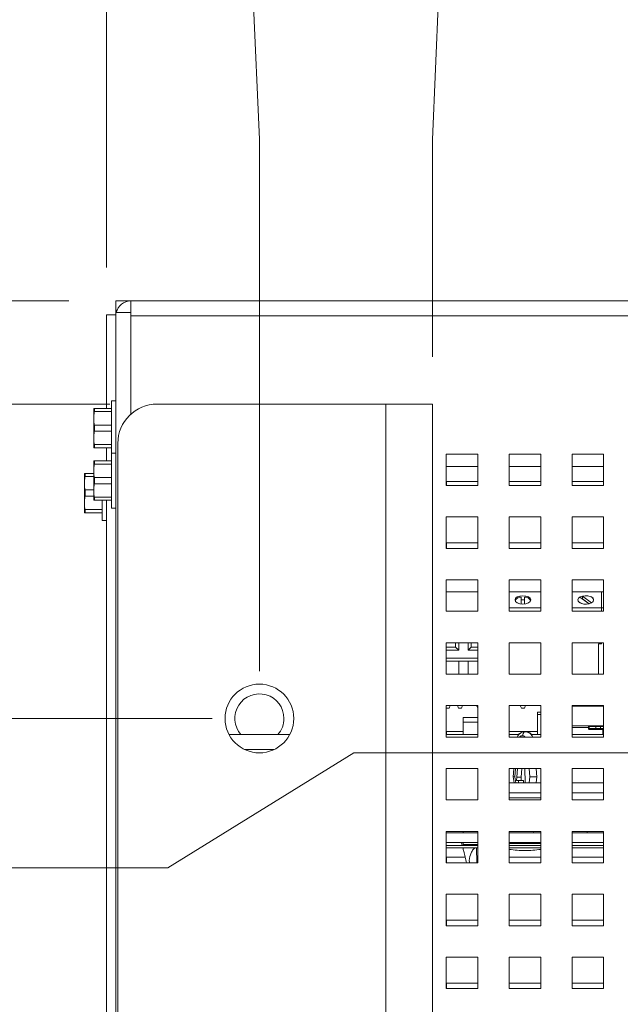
# Paper-space layout '2' of a CAD drawing. Header units: inches. Extents: x 1 to 109, y 1 to 85.
# Tile 12 of 70: x 45.94 to 49.12, y 24.32 to 29.54. Entities that reach past the tile are written whole.
import ezdxf

# ---------------------------------------------------------------- set-up
doc = ezdxf.new("R2010")
doc.units = ezdxf.units.IN
doc.header["$MEASUREMENT"] = 0
doc.styles.add('SLDTEXTSTYLE0', font='GOTHIC.TTF', dxfattribs={"width": 0.913})
doc.dimstyles.new('SLDDIMSTYLE0', dxfattribs={"dimtxt": 0.625, "dimasz": 0.65, "dimexe": 0, "dimexo": 0.0625, "dimgap": 0.15625, "dimtad": 0, "dimtih": 1, "dimtoh": 1, "dimdec": 0, "dimlfac": 1.2, "dimrnd": 1e-09, "dimzin": 12, "dimdsep": 46, "dimtxsty": 'SLDTEXTSTYLE0', "dimblk1": 'NONE', "dimblk2": 'NONE', "dimsah": 1, "dimcen": 0.09, "dimadec": 0, "dimazin": 3, "dimtfac": 1, "dimtdec": 0, "dimtofl": 0, "dimtmove": 0, "dimatfit": 3, "dimldrblk": 'NONE', "dimfxl": 1, "dimfrac": 2, "dimtolj": 1, "dimtzin": 12, "dimarcsym": 0})
doc.dimstyles.new('SLDDIMSTYLE1', dxfattribs={"dimtxt": 0.625, "dimasz": 0.65, "dimexe": 0, "dimexo": 0.0625, "dimgap": 0.15625, "dimtad": 0, "dimtih": 1, "dimtoh": 1, "dimlfac": 1.2, "dimrnd": 1e-09, "dimzin": 12, "dimdsep": 46, "dimtxsty": 'SLDTEXTSTYLE0', "dimblk1": 'NONE', "dimblk2": 'NONE', "dimsah": 1, "dimcen": 0.09, "dimadec": 0, "dimazin": 3, "dimtfac": 1, "dimtofl": 0, "dimtmove": 0, "dimatfit": 3, "dimldrblk": 'NONE', "dimfxl": 1, "dimfrac": 2, "dimtolj": 1, "dimtzin": 12, "dimarcsym": 0})
doc.dimstyles.new('SLDDIMSTYLE3', dxfattribs={"dimtxt": 0.625, "dimasz": 0.65, "dimexe": 0, "dimexo": 0.0625, "dimgap": 0.15625, "dimtad": 0, "dimtih": 1, "dimtoh": 1, "dimlfac": 1.2, "dimrnd": 1e-09, "dimzin": 4, "dimdsep": 46, "dimtxsty": 'SLDTEXTSTYLE0', "dimblk1": 'NONE', "dimblk2": 'NONE', "dimsah": 1, "dimcen": 0.09, "dimadec": 0, "dimazin": 1, "dimtfac": 1, "dimtofl": 0, "dimtmove": 0, "dimatfit": 3, "dimldrblk": 'NONE', "dimfxl": 1, "dimfrac": 2, "dimtolj": 1, "dimtzin": 12, "dimarcsym": 0})

# ---------------------------------------------------------------- blocks, each defined once
blk = doc.blocks.new('_D_39')
at = {"color": 1, "linetype": 'Continuous', "lineweight": 0, "ltscale": 5}
for p, q in [((46.3952, 29.8883), (46.3952, 30.8725)), ((46.3952, 29.8883), (46.3952, 28.904)), ((46.3952, 28.904), (46.3952, 28.2256))]:
    blk.add_line(p, q, dxfattribs=at)
at = {"color": 1, "linetype": 'Continuous', "lineweight": 0, "ltscale": 5, "insert": (46.093, 30.8725), "char_height": 0.625, "attachment_point": 1, "rotation": 90, "style": 'SLDTEXTSTYLE0'}
blk.add_mtext('0', dxfattribs=at)
blk = doc.blocks.new('_NONE')
blk = doc.blocks.new('_D_40')
at = {"color": 1, "linetype": 'Continuous', "lineweight": 0, "ltscale": 5}
for p, q in [((47.1623, 29.8883), (47.1623, 30.8725)), ((47.1623, 29.8883), (47.2051, 28.904)), ((47.2051, 28.904), (47.2051, 26.0854))]:
    blk.add_line(p, q, dxfattribs=at)
at = {"color": 1, "linetype": 'Continuous', "lineweight": 0, "ltscale": 5, "char_height": 0.625, "attachment_point": 1, "rotation": 90, "style": 'SLDTEXTSTYLE0'}
for s, insert in [('.97', (46.8601, 32.304)), ('3 X ', (46.8601, 30.8725))]:
    blk.add_mtext(s, dxfattribs=dict(at, insert=insert))
blk = doc.blocks.new('_D_41')
at = {"color": 1, "linetype": 'Continuous', "lineweight": 0, "ltscale": 5}
for p, q in [((48.1644, 29.8883), (48.1644, 30.8725)), ((48.1644, 29.8883), (48.1217, 28.904)), ((48.1217, 28.904), (48.1217, 27.7521))]:
    blk.add_line(p, q, dxfattribs=at)
at = {"color": 1, "linetype": 'Continuous', "lineweight": 0, "ltscale": 5, "insert": (47.8622, 30.8725), "char_height": 0.625, "attachment_point": 1, "rotation": 90, "style": 'SLDTEXTSTYLE0'}
blk.add_mtext('2.07', dxfattribs=at)
blk = doc.blocks.new('_D_42')
at = {"color": 1, "linetype": 'Continuous', "lineweight": 0, "ltscale": 5}
blk.add_line((50.2784, 25.9996), (50.2784, 30.8725), dxfattribs=at)
at = {"color": 1, "linetype": 'Continuous', "lineweight": 0, "ltscale": 5, "insert": (49.9761, 30.8725), "char_height": 0.625, "attachment_point": 1, "rotation": 90, "style": 'SLDTEXTSTYLE0'}
blk.add_mtext('4.66', dxfattribs=at)
blk = doc.blocks.new('_D_43')
at = {"color": 1, "linetype": 'Continuous', "lineweight": 0, "ltscale": 5}
for p, q in [((62.1573, 29.8883), (62.1573, 30.8725)), ((62.1573, 29.8883), (62.4351, 28.904)), ((62.4351, 28.904), (62.4351, 27.7521))]:
    blk.add_line(p, q, dxfattribs=at)
at = {"color": 1, "linetype": 'Continuous', "lineweight": 0, "ltscale": 5, "insert": (61.8551, 30.8725), "char_height": 0.625, "attachment_point": 1, "rotation": 90, "style": 'SLDTEXTSTYLE0'}
blk.add_mtext('19.25', dxfattribs=at)
blk = doc.blocks.new('_D_44')
at = {"color": 1, "linetype": 'Continuous', "lineweight": 0, "ltscale": 5}
for p, q in [((63.1594, 29.8883), (63.1594, 30.8725)), ((63.1594, 29.8883), (63.3517, 28.904)), ((63.3517, 28.904), (63.3517, 26.0854))]:
    blk.add_line(p, q, dxfattribs=at)
at = {"color": 1, "linetype": 'Continuous', "lineweight": 0, "ltscale": 5, "char_height": 0.625, "attachment_point": 1, "rotation": 90, "style": 'SLDTEXTSTYLE0'}
for s, insert in [('20.35', (62.8572, 32.304)), ('3 X ', (62.8572, 30.8725))]:
    blk.add_mtext(s, dxfattribs=dict(at, insert=insert))
blk = doc.blocks.new('_D_45')
at = {"color": 1, "linetype": 'Continuous', "lineweight": 0, "ltscale": 5}
blk.add_line((64.1616, 28.2256), (64.1616, 30.8725), dxfattribs=at)
for centre, start, end in [((64.225, 32.0756), 63.4349, 116.5651), ((64.225, 31.9818), 243.4349, 296.5651)]:
    blk.add_arc(centre, 1.1093, start, end, dxfattribs=at)
at = {"color": 1, "linetype": 'Continuous', "lineweight": 0, "ltscale": 5, "insert": (63.9228, 30.9897), "char_height": 0.625, "attachment_point": 1, "rotation": 90, "style": 'SLDTEXTSTYLE0'}
blk.add_mtext('21.32', dxfattribs=at)
blk = doc.blocks.new('_D_50')
at = {"color": 1, "linetype": 'Continuous', "lineweight": 0, "ltscale": 5}
for p, q in [((46.7204, 25.0433), (47.7046, 25.6535)), ((47.7046, 25.6535), (50.0284, 25.6535)), ((46.7204, 25.0433), (43.1445, 25.0433))]:
    blk.add_line(p, q, dxfattribs=at)
at = {"color": 1, "linetype": 'Continuous', "lineweight": 0, "ltscale": 5, "insert": (40.5586, 25.3455), "char_height": 0.625, "attachment_point": 1, "style": 'SLDTEXTSTYLE0'}
blk.add_mtext('13.20', dxfattribs=at)
blk = doc.blocks.new('_D_51')
at = {"color": 1, "linetype": 'Continuous', "lineweight": 0, "ltscale": 5}
for p, q in [((44.1287, 25.9742), (43.1445, 25.9742)), ((44.1287, 25.9742), (45.113, 25.8354)), ((45.113, 25.8354), (46.9551, 25.8354))]:
    blk.add_line(p, q, dxfattribs=at)
at = {"color": 1, "linetype": 'Continuous', "lineweight": 0, "ltscale": 5, "char_height": 0.625, "attachment_point": 1, "style": 'SLDTEXTSTYLE0'}
for s, insert in [('2 X ', (39.1271, 26.2764)), ('13.42', (40.5586, 26.2764))]:
    blk.add_mtext(s, dxfattribs=dict(at, insert=insert))
blk = doc.blocks.new('_D_52')
at = {"color": 1, "linetype": 'Continuous', "lineweight": 0, "ltscale": 5}
for p, q in [((44.1287, 27.0475), (45.113, 27.5021)), ((45.113, 27.5021), (46.4134, 27.5021)), ((44.1287, 27.0475), (43.1445, 27.0475))]:
    blk.add_line(p, q, dxfattribs=at)
at = {"color": 1, "linetype": 'Continuous', "lineweight": 0, "ltscale": 5, "char_height": 0.625, "attachment_point": 1, "style": 'SLDTEXTSTYLE0'}
for s, insert in [('2 X ', (39.1271, 27.3497)), ('15.42', (40.5586, 27.3497))]:
    blk.add_mtext(s, dxfattribs=dict(at, insert=insert))
blk = doc.blocks.new('_D_53')
at = {"color": 1, "linetype": 'Continuous', "lineweight": 0, "ltscale": 5}
blk.add_line((46.1951, 28.0496), (43.1445, 28.0496), dxfattribs=at)
at = {"color": 1, "linetype": 'Continuous', "lineweight": 0, "ltscale": 5, "insert": (40.5586, 28.3518), "char_height": 0.625, "attachment_point": 1, "style": 'SLDTEXTSTYLE0'}
blk.add_mtext('16.08', dxfattribs=at)

psp = doc.layouts.new('2')

# ---------------------------------------------------------------- linework, layer by layer
at = {"color": 7, "linetype": 'Continuous', "lineweight": 15, "ltscale": 5}
for p, q in [((46.4451, 28.0496), (46.4451, 27.9998)), ((47.0734, 28.0496), (46.4451, 28.0496)), ((46.524, 27.9871), (46.524, 28.0493)), ((46.524, 28.0493), (64.0328, 28.0493)), ((47.0734, 28.0493), (47.0734, 28.0496)), ((47.0735, 28.0496), (47.0734, 28.0496)), ((47.0735, 28.0496), (47.0735, 28.0493)), ((47.0735, 28.0496), (47.0984, 28.0496)), ((47.0984, 28.0493), (47.0984, 28.0496)), ((47.0984, 28.0496), (63.4581, 28.0496)), ((46.3952, 27.9756), (46.3952, 27.4788)), ((46.3952, 27.9756), (46.4451, 27.9756)), ((46.4507, 27.9998), (46.4451, 27.9998)), ((46.4451, 27.9998), (46.4451, 27.9871)), ((46.4451, 27.9871), (46.4451, 14.7579)), ((46.4451, 27.9871), (46.524, 27.9871)), ((46.524, 27.9871), (46.524, 27.9704)), ((64.0328, 27.9704), (46.524, 27.9704)), ((46.4451, 27.5196), (46.4216, 27.5196)), ((46.4216, 27.5196), (46.4216, 27.2411)), ((46.3279, 27.4788), (46.3276, 27.4779)), ((46.3276, 27.4267), (46.3276, 27.4779)), ((46.3312, 27.4788), (46.3312, 27.4623)), ((46.3312, 27.4788), (46.4216, 27.4788)), ((46.4216, 27.4623), (46.3312, 27.4623)), ((46.6634, 27.5021), (47.8742, 27.5021)), ((47.8742, 15.0021), (47.8742, 27.5021)), ((47.8742, 27.5021), (48.1217, 27.5021)), ((48.1217, 27.5021), (48.1217, 15.0021)), ((46.3276, 27.3225), (46.3276, 27.4267)), ((46.3312, 27.391), (46.4216, 27.391)), ((46.3312, 27.391), (46.3312, 27.3581)), ((46.4216, 27.3581), (46.3312, 27.3581)), ((46.3276, 27.2712), (46.3276, 27.3225)), ((46.3276, 27.2712), (46.3279, 27.2704)), ((46.3312, 27.2869), (46.4216, 27.2869)), ((46.3312, 27.2869), (46.3312, 27.2704)), ((46.4216, 27.2704), (46.3312, 27.2704)), ((46.3952, 27.2704), (46.3952, 27.2003)), ((46.4551, 27.2938), (46.4551, 15.2104)), ((46.3279, 27.2003), (46.3276, 27.1994)), ((46.3276, 27.1482), (46.3276, 27.1994)), ((46.3312, 27.2003), (46.3312, 27.1838)), ((46.3312, 27.2003), (46.4216, 27.2003)), ((46.4451, 27.2411), (46.4216, 27.2411)), ((46.4216, 27.2411), (46.4216, 26.9511)), ((48.1951, 27.2371), (48.1951, 27.0704)), ((48.3617, 27.2371), (48.1951, 27.2371)), ((48.3617, 27.0704), (48.3617, 27.2371)), ((48.6951, 27.2371), (48.5284, 27.2371)), ((48.5284, 27.2371), (48.5284, 27.0704)), ((48.6951, 27.0704), (48.6951, 27.2371)), ((49.0284, 27.2371), (48.8617, 27.2371)), ((48.8617, 27.2371), (48.8617, 27.0704)), ((49.0284, 27.0704), (49.0284, 27.2371)), ((46.3276, 27.044), (46.3276, 27.1482)), ((46.4216, 27.1838), (46.3312, 27.1838)), ((46.2781, 27.1346), (46.2777, 27.1338)), ((46.2777, 27.0825), (46.2777, 27.1338)), ((46.2814, 27.1346), (46.2814, 27.1181)), ((46.2814, 27.1346), (46.3276, 27.1346)), ((46.3276, 27.1181), (46.2814, 27.1181)), ((46.3312, 27.1125), (46.4216, 27.1125)), ((46.3312, 27.1125), (46.3312, 27.0796)), ((48.3617, 27.0915), (48.1951, 27.0915)), ((48.1952, 27.0915), (48.1952, 27.0704)), ((48.6951, 27.0915), (48.5284, 27.0915)), ((48.5286, 27.0915), (48.5286, 27.0704)), ((49.0284, 27.0915), (48.8617, 27.0915)), ((48.8619, 27.0915), (48.8619, 27.0704)), ((46.2777, 26.9783), (46.2777, 27.0825)), ((46.2814, 27.0469), (46.3276, 27.0469)), ((46.2814, 27.0469), (46.2814, 27.014)), ((46.3276, 26.9927), (46.3276, 27.044)), ((46.4216, 27.0796), (46.3312, 27.0796)), ((48.1951, 27.0704), (48.3617, 27.0704)), ((48.5284, 27.0704), (48.6951, 27.0704)), ((48.8617, 27.0704), (49.0284, 27.0704)), ((46.3276, 27.014), (46.2814, 27.014)), ((46.3276, 26.9927), (46.3279, 26.9919)), ((46.3312, 27.0084), (46.4216, 27.0084)), ((46.3312, 27.0084), (46.3312, 26.9919)), ((46.4216, 26.9919), (46.3312, 26.9919)), ((46.3717, 26.9919), (46.3717, 26.8854)), ((46.3952, 26.9919), (46.3952, 21.8811)), ((46.2777, 26.9271), (46.2777, 26.9783)), ((46.2814, 26.9427), (46.3717, 26.9427)), ((46.2814, 26.9427), (46.2814, 26.9263)), ((46.4216, 26.9511), (46.4451, 26.9511)), ((46.2777, 26.9271), (46.2781, 26.9263)), ((46.3717, 26.9263), (46.2814, 26.9263)), ((46.3717, 26.8854), (46.3952, 26.8854)), ((48.3617, 26.9038), (48.1951, 26.9038)), ((48.1951, 26.9038), (48.1951, 26.7371)), ((48.3617, 26.7371), (48.3617, 26.9038)), ((48.6951, 26.9038), (48.5284, 26.9038)), ((48.5284, 26.9038), (48.5284, 26.7371)), ((48.6951, 26.7371), (48.6951, 26.9038)), ((48.8617, 26.9038), (48.8617, 26.7371)), ((49.0284, 26.9038), (48.8617, 26.9038)), ((49.0284, 26.7371), (49.0284, 26.9038)), ((48.1951, 26.7371), (48.3617, 26.7371)), ((48.1952, 26.7663), (48.1952, 26.7371)), ((48.3617, 26.7663), (48.1952, 26.7663)), ((48.5284, 26.7371), (48.6951, 26.7371)), ((48.5286, 26.7663), (48.5286, 26.7371)), ((48.6951, 26.7663), (48.5286, 26.7663)), ((48.8617, 26.7371), (49.0284, 26.7371)), ((48.8619, 26.7663), (48.8619, 26.7371)), ((49.0284, 26.7663), (48.8619, 26.7663)), ((48.3617, 26.5704), (48.1951, 26.5704)), ((48.1951, 26.5704), (48.1951, 26.4038)), ((48.3617, 26.4038), (48.3617, 26.5704)), ((48.6951, 26.5704), (48.5284, 26.5704)), ((48.5284, 26.5704), (48.5284, 26.4038)), ((48.6951, 26.4038), (48.6951, 26.5704)), ((48.8617, 26.5704), (48.8617, 26.4038)), ((49.0284, 26.5704), (48.8617, 26.5704)), ((49.0284, 26.4038), (49.0284, 26.5704)), ((48.1951, 26.5065), (48.3617, 26.5065)), ((48.6951, 26.5065), (48.5284, 26.5065)), ((48.5922, 26.4788), (48.5922, 26.4418)), ((48.6089, 26.4418), (48.6089, 26.4788)), ((49.0284, 26.5065), (48.8617, 26.5065)), ((48.9031, 26.479), (48.9511, 26.4434)), ((48.9166, 26.4702), (48.9154, 26.4699)), ((48.9166, 26.4702), (48.9166, 26.4843)), ((48.9646, 26.4486), (48.9166, 26.4843)), ((48.9524, 26.4437), (48.9166, 26.4702)), ((49.0172, 26.4211), (49.0172, 26.5065)), ((48.6951, 26.4211), (48.5284, 26.4211)), ((49.0172, 26.4211), (48.8617, 26.4211)), ((49.0172, 26.4211), (49.0172, 26.4038)), ((49.0284, 26.4211), (49.0172, 26.4211)), ((48.1951, 26.4038), (48.3617, 26.4038)), ((48.5284, 26.4038), (48.6951, 26.4038)), ((48.8617, 26.4038), (49.0284, 26.4038)), ((48.3617, 26.2371), (48.1951, 26.2371)), ((48.1951, 26.2371), (48.1951, 26.0704)), ((48.2442, 26.2129), (48.1951, 26.2129)), ((48.2442, 26.2371), (48.2442, 26.2129)), ((48.2609, 26.1976), (48.2442, 26.2129)), ((48.2609, 26.2371), (48.2609, 26.1976)), ((48.3109, 26.1976), (48.3109, 26.2371)), ((48.3109, 26.1976), (48.3275, 26.2129)), ((48.3275, 26.2129), (48.3275, 26.2371)), ((48.3617, 26.2129), (48.3275, 26.2129)), ((48.3617, 26.0704), (48.3617, 26.2371)), ((48.6951, 26.2371), (48.5284, 26.2371)), ((48.5284, 26.2371), (48.5284, 26.0704)), ((48.6951, 26.0704), (48.6951, 26.2371)), ((48.8617, 26.2371), (48.8617, 26.0704)), ((49.0284, 26.2371), (48.8617, 26.2371)), ((49.0172, 26.2313), (49.0005, 26.2313)), ((49.0005, 26.2313), (49.0005, 26.0704)), ((49.0172, 26.2371), (49.0172, 26.2313)), ((49.0284, 26.0704), (49.0284, 26.2371)), ((48.2609, 26.1976), (48.1951, 26.1976)), ((48.1951, 26.1543), (48.3617, 26.1543)), ((48.3617, 26.1976), (48.3109, 26.1976)), ((48.1951, 26.1398), (48.2609, 26.1398)), ((48.2609, 26.1398), (48.3109, 26.1398)), ((48.2609, 26.0704), (48.2609, 26.1398)), ((48.3109, 26.1398), (48.3617, 26.1398)), ((48.3109, 26.0704), (48.3109, 26.1398)), ((48.1951, 26.0704), (48.3617, 26.0704)), ((48.5284, 26.0704), (48.6951, 26.0704)), ((48.8617, 26.0704), (49.0284, 26.0704)), ((48.3617, 25.9038), (48.1951, 25.9038)), ((48.1951, 25.9038), (48.1951, 25.7371)), ((48.1951, 25.8898), (48.2104, 25.8898)), ((48.2104, 25.8898), (48.216, 25.9038)), ((48.2593, 25.8898), (48.2537, 25.9038)), ((48.2751, 25.8898), (48.2593, 25.8898)), ((48.2807, 25.9038), (48.2751, 25.8898)), ((48.3557, 25.9038), (48.3613, 25.8898)), ((48.3613, 25.8898), (48.3617, 25.8898)), ((48.3617, 25.7371), (48.3617, 25.9038)), ((48.6951, 25.9038), (48.5284, 25.9038)), ((48.5284, 25.9038), (48.5284, 25.7371)), ((48.5926, 25.8898), (48.5871, 25.9038)), ((48.6085, 25.8898), (48.5926, 25.8898)), ((48.614, 25.9038), (48.6085, 25.8898)), ((48.6951, 25.7371), (48.6951, 25.9038)), ((48.8617, 25.9038), (48.8617, 25.7371)), ((49.0284, 25.9038), (48.8617, 25.9038)), ((49.0284, 25.9006), (48.8617, 25.9006)), ((49.0284, 25.7371), (49.0284, 25.9038)), ((48.3617, 25.8413), (48.2852, 25.8413)), ((48.2852, 25.8163), (48.2852, 25.8413)), ((48.6786, 25.8683), (48.6786, 25.8558)), ((48.6786, 25.8683), (48.6951, 25.8683)), ((48.6786, 25.8558), (48.6786, 25.7499)), ((48.6951, 25.8558), (48.6786, 25.8558)), ((48.2852, 25.7499), (48.2852, 25.8163)), ((48.8617, 25.7962), (48.9486, 25.7962)), ((48.9482, 25.7831), (48.9482, 25.788)), ((48.9515, 25.788), (48.9482, 25.788)), ((48.9482, 25.7831), (48.9515, 25.7831)), ((48.9486, 25.7962), (48.9896, 25.7962)), ((48.9515, 25.788), (48.9515, 25.7831)), ((48.9863, 25.7929), (48.9863, 25.7831)), ((48.9896, 25.7962), (49.0094, 25.7962)), ((49.0094, 25.7962), (49.0242, 25.7962)), ((49.0126, 25.7831), (49.0126, 25.7929)), ((47.0443, 25.7499), (47.3658, 25.7499)), ((48.1951, 25.7499), (48.3617, 25.7499)), ((48.1951, 25.7371), (48.3617, 25.7371)), ((48.2852, 25.7663), (48.1952, 25.7663)), ((48.1952, 25.7663), (48.1952, 25.7499)), ((48.5284, 25.7499), (48.5796, 25.7499)), ((48.5284, 25.7371), (48.6951, 25.7371)), ((48.6114, 25.7663), (48.5286, 25.7663)), ((48.5286, 25.7663), (48.5286, 25.7499)), ((48.5984, 25.7442), (48.5978, 25.7442)), ((48.6106, 25.7644), (48.6126, 25.7648)), ((48.6786, 25.7663), (48.6117, 25.7663)), ((48.6445, 25.7499), (48.6951, 25.7499)), ((48.8617, 25.7499), (49.0284, 25.7499)), ((48.8617, 25.7371), (49.0284, 25.7371)), ((48.9548, 25.7798), (49.0242, 25.7798)), ((48.9548, 25.7765), (48.9548, 25.7798)), ((49.0242, 25.7765), (48.9548, 25.7765)), ((49.0242, 25.7765), (49.0242, 25.7798)), ((49.0242, 25.7798), (49.0284, 25.7798)), ((48.3617, 25.5704), (48.1951, 25.5704)), ((48.1951, 25.5704), (48.1951, 25.4038)), ((48.3617, 25.4038), (48.3617, 25.5704)), ((48.6951, 25.5704), (48.5284, 25.5704)), ((48.5284, 25.5704), (48.5284, 25.4038)), ((48.5493, 25.5267), (48.5536, 25.4943)), ((48.5525, 25.5704), (48.5494, 25.5247)), ((48.5586, 25.5262), (48.5615, 25.5704)), ((48.5627, 25.4943), (48.5586, 25.5262)), ((48.5676, 25.5075), (48.5678, 25.5239)), ((48.5678, 25.5239), (48.5715, 25.5704)), ((48.591, 25.5239), (48.5678, 25.5239)), ((48.5947, 25.5704), (48.591, 25.5239)), ((48.591, 25.5239), (48.5912, 25.5075)), ((48.6123, 25.4943), (48.6116, 25.5704)), ((48.6377, 25.5262), (48.6336, 25.4943)), ((48.6348, 25.5704), (48.6377, 25.5262)), ((48.6702, 25.4943), (48.6744, 25.5267)), ((48.6743, 25.5247), (48.6713, 25.5704)), ((48.6951, 25.4038), (48.6951, 25.5704)), ((48.8617, 25.5704), (48.8617, 25.4038)), ((49.0284, 25.5704), (48.8617, 25.5704)), ((49.0284, 25.4038), (49.0284, 25.5704)), ((48.6951, 25.4943), (48.5284, 25.4943)), ((48.5912, 25.5075), (48.5676, 25.5075)), ((48.577, 25.4943), (48.5771, 25.5075)), ((48.5912, 25.5075), (48.6033, 25.5075)), ((48.6033, 25.5075), (48.6034, 25.4943)), ((49.0284, 25.4943), (48.8617, 25.4943)), ((48.9263, 25.4952), (48.9263, 25.4943)), ((48.9303, 25.4952), (48.9263, 25.4952)), ((48.9303, 25.4952), (48.9303, 25.4943)), ((48.9444, 25.4952), (48.9303, 25.4952)), ((48.9444, 25.4952), (48.9444, 25.4943)), ((48.961, 25.4952), (48.961, 25.4943)), ((48.9706, 25.4952), (48.9629, 25.4952)), ((48.9706, 25.4952), (48.9706, 25.4943)), ((48.9717, 25.4952), (48.9706, 25.4952)), ((49.001, 25.4952), (48.9717, 25.4952)), ((48.9717, 25.4952), (48.9717, 25.4943)), ((49.0104, 25.4952), (49.001, 25.4952)), ((49.001, 25.4952), (49.001, 25.4943)), ((49.0104, 25.4952), (49.0104, 25.4943)), ((49.0151, 25.4952), (49.0104, 25.4952)), ((49.0151, 25.4952), (49.0151, 25.4943)), ((49.0284, 25.4952), (49.0151, 25.4952)), ((48.6951, 25.4418), (48.5284, 25.4418)), ((49.0284, 25.4418), (48.8617, 25.4418)), ((48.1951, 25.4038), (48.3617, 25.4038)), ((48.5821, 25.4156), (48.5284, 25.4156)), ((48.5284, 25.4038), (48.6951, 25.4038)), ((48.6951, 25.4156), (48.5821, 25.4156)), ((48.8617, 25.4038), (49.0284, 25.4038)), ((48.3617, 25.2371), (48.1951, 25.2371)), ((48.1951, 25.2371), (48.1951, 25.0704)), ((48.3617, 25.2286), (48.1951, 25.2286)), ((48.2852, 25.2286), (48.2852, 25.2371)), ((48.3617, 25.0704), (48.3617, 25.2371)), ((48.6951, 25.2371), (48.5284, 25.2371)), ((48.5284, 25.2371), (48.5284, 25.0704)), ((48.6951, 25.2286), (48.5284, 25.2286)), ((48.6586, 25.2286), (48.6564, 25.2371)), ((48.6586, 25.2286), (48.6571, 25.2371)), ((48.6951, 25.0704), (48.6951, 25.2371)), ((48.8617, 25.2371), (48.8617, 25.0704)), ((49.0284, 25.2371), (48.8617, 25.2371)), ((49.0284, 25.2286), (48.8617, 25.2286)), ((48.9419, 25.2371), (48.9419, 25.2286)), ((49.0284, 25.0704), (49.0284, 25.2371)), ((48.3617, 25.1788), (48.1951, 25.1788)), ((48.3617, 25.1621), (48.1951, 25.1621)), ((48.2752, 25.1788), (48.2794, 25.1621)), ((48.2852, 25.1788), (48.2852, 25.1675)), ((48.2852, 25.1675), (48.3617, 25.1675)), ((48.6951, 25.1788), (48.5284, 25.1788)), ((48.6951, 25.1724), (48.5284, 25.1724)), ((48.6951, 25.1621), (48.5284, 25.1621)), ((49.0284, 25.1788), (48.8617, 25.1788)), ((49.0284, 25.1621), (48.8617, 25.1621)), ((48.3617, 25.1496), (48.1951, 25.1496)), ((48.6951, 25.1496), (48.5284, 25.1496)), ((49.0284, 25.1496), (48.8617, 25.1496)), ((48.1951, 25.0704), (48.3617, 25.0704)), ((48.295, 25.0996), (48.1952, 25.0996)), ((48.1952, 25.0996), (48.1952, 25.0704)), ((48.3165, 25.0823), (48.3171, 25.0739)), ((48.3171, 25.0739), (48.3172, 25.0704)), ((48.5284, 25.0704), (48.6951, 25.0704)), ((48.6951, 25.0996), (48.5286, 25.0996)), ((48.5286, 25.0996), (48.5286, 25.0704)), ((48.8617, 25.0704), (49.0284, 25.0704)), ((49.0284, 25.0996), (48.8619, 25.0996)), ((48.8619, 25.0996), (48.8619, 25.0704)), ((48.3617, 24.9038), (48.1951, 24.9038)), ((48.1951, 24.9038), (48.1951, 24.7371)), ((48.3617, 24.7371), (48.3617, 24.9038)), ((48.6951, 24.9038), (48.5284, 24.9038)), ((48.5284, 24.9038), (48.5284, 24.7371)), ((48.6951, 24.7371), (48.6951, 24.9038)), ((48.8617, 24.9038), (48.8617, 24.7371)), ((49.0284, 24.9038), (48.8617, 24.9038)), ((49.0284, 24.7371), (49.0284, 24.9038)), ((48.3617, 24.7663), (48.1952, 24.7663)), ((48.1952, 24.7663), (48.1952, 24.7371)), ((48.6951, 24.7663), (48.5286, 24.7663)), ((48.5286, 24.7663), (48.5286, 24.7371)), ((49.0284, 24.7663), (48.8619, 24.7663)), ((48.8619, 24.7663), (48.8619, 24.7371)), ((48.1951, 24.7371), (48.3617, 24.7371)), ((48.5284, 24.7371), (48.6951, 24.7371)), ((48.8617, 24.7371), (49.0284, 24.7371)), ((48.3617, 24.5704), (48.1951, 24.5704)), ((48.1951, 24.5704), (48.1951, 24.4038)), ((48.3617, 24.4038), (48.3617, 24.5704)), ((48.6951, 24.5704), (48.5284, 24.5704)), ((48.5284, 24.5704), (48.5284, 24.4038)), ((48.6951, 24.4038), (48.6951, 24.5704)), ((48.8617, 24.5704), (48.8617, 24.4038)), ((49.0284, 24.5704), (48.8617, 24.5704)), ((49.0284, 24.4038), (49.0284, 24.5704)), ((48.3617, 24.4329), (48.1952, 24.4329)), ((48.1952, 24.4329), (48.1952, 24.4038)), ((48.6951, 24.4329), (48.5286, 24.4329)), ((48.5286, 24.4329), (48.5286, 24.4038)), ((49.0284, 24.4329), (48.8619, 24.4329)), ((48.8619, 24.4329), (48.8619, 24.4038)), ((48.1951, 24.4038), (48.3617, 24.4038)), ((48.5284, 24.4038), (48.6951, 24.4038)), ((48.8617, 24.4038), (49.0284, 24.4038))]:
    psp.add_line(p, q, dxfattribs=at)
at = {"color": 8, "linetype": 'Continuous', "lineweight": 15, "ltscale": 5}
for p, q in [((46.524, 27.9704), (46.524, 27.4486)), ((48.1951, 27.1704), (48.3617, 27.1704)), ((48.5284, 27.1704), (48.6951, 27.1704)), ((48.8617, 27.1704), (49.0284, 27.1704)), ((48.2852, 25.8163), (48.3617, 25.8163)), ((48.9482, 25.788), (48.8617, 25.788)), ((48.9515, 25.7831), (48.9863, 25.7831)), ((48.9863, 25.7929), (48.9518, 25.7929)), ((49.0126, 25.7929), (48.9863, 25.7929)), ((48.9863, 25.7831), (49.0126, 25.7831)), ((49.0245, 25.7929), (49.0126, 25.7929)), ((49.0126, 25.7831), (49.0292, 25.7831)), ((49.0284, 25.7765), (49.0242, 25.7765)), ((49.0242, 25.7499), (49.0242, 25.7765)), ((47.2833, 25.671), (47.1268, 25.671)), ((48.3562, 25.0704), (48.3554, 25.1496))]:
    psp.add_line(p, q, dxfattribs=at)
at = {"color": 7, "linetype": 'Continuous', "lineweight": 15, "ltscale": 5, "flags": 128}
for points in [[(48.6005, 26.4863), (48.6165, 26.4846), (48.63, 26.4797), (48.639, 26.4724), (48.6422, 26.4638), (48.639, 26.4552), (48.63, 26.4479), (48.6165, 26.443), (48.6005, 26.4413), (48.5846, 26.443), (48.5711, 26.4479), (48.562, 26.4552), (48.5589, 26.4638), (48.562, 26.4724), (48.5711, 26.4797), (48.5846, 26.4846), (48.6005, 26.4863)], [(48.9339, 26.4863), (48.9498, 26.4846), (48.9633, 26.4797), (48.9724, 26.4724), (48.9755, 26.4638), (48.9724, 26.4552), (48.9633, 26.4479), (48.9498, 26.443), (48.9339, 26.4413), (48.9179, 26.443), (48.9044, 26.4479), (48.8954, 26.4552), (48.8922, 26.4638), (48.8954, 26.4724), (48.9044, 26.4797), (48.9179, 26.4846), (48.9339, 26.4863)], [(48.9511, 26.4434), (48.9374, 26.4414), (48.9233, 26.4421), (48.9103, 26.4453), (48.9002, 26.4506), (48.8939, 26.4575), (48.8923, 26.4651), (48.8955, 26.4725), (48.9031, 26.479)], [(48.9166, 26.4843), (48.9304, 26.4862), (48.9445, 26.4855), (48.9574, 26.4824), (48.9676, 26.477), (48.9738, 26.4701), (48.9755, 26.4625), (48.9723, 26.4551), (48.9646, 26.4486)]]:
    psp.add_lwpolyline(points, dxfattribs=at)
at = {"color": 7, "linetype": 'Continuous', "lineweight": 15, "ltscale": 25}
psp.add_circle((47.2051, 25.8354), 0.1821, dxfattribs=at)
for centre, radius, start, end in [((46.524, 27.9704), 0.0789, 90, 167.8077), ((46.6634, 27.2938), 0.2083, 90, 180), ((48.5905, 26.4435), 0.0354, 87.2473, 151.6), ((48.6005, 26.3886), 0.0766, 83.7568, 96.2432), ((48.6106, 26.4435), 0.0354, 28.4, 92.7527), ((47.2049, 25.8358), 0.13, 0, 221.3193), ((47.2049, 25.8358), 0.13, 318.6807, 0), ((48.9486, 25.7929), 0.00327, 359.8482, 89.8607), ((48.983, 25.7831), 0.00328, 270, 0), ((48.9896, 25.7929), 0.00328, 90, 180), ((49.0094, 25.7929), 0.00328, 0, 90), ((49.0159, 25.7831), 0.00328, 180, 270), ((49.0158, 25.7937), 0.0087, 354.6683, 16.4992), ((48.6149, 25.7589), 0.6234, 262.0261, 269.7267), ((48.6089, 25.7589), 0.6234, 270.2733, 277.943)]:
    psp.add_arc(centre, radius, start, end, dxfattribs=at)
at = {"color": 7, "linetype": 'Continuous', "lineweight": 15, "ltscale": 5}
for points, knots in [([(46.3312, 27.4623), (46.3305, 27.4586), (46.3289, 27.4498), (46.3277, 27.4379), (46.3276, 27.4297), (46.3276, 27.4267)], [0, 0, 0, 0, 0.311387, 0.748913, 1, 1, 1, 1]), ([(46.3279, 27.4788), (46.3281, 27.4788), (46.3284, 27.4788), (46.3291, 27.4788), (46.3301, 27.4788), (46.3308, 27.4788), (46.3312, 27.4788)], [0, 0, 0, 0, 0.249484, 0.499192, 0.749505, 1, 1, 1, 1]), ([(46.3276, 27.4267), (46.3277, 27.4222), (46.3279, 27.4125), (46.3294, 27.4006), (46.3308, 27.3933), (46.3312, 27.391)], [0, 0, 0, 0, 0.373761, 0.811721, 1, 1, 1, 1]), ([(46.3312, 27.3581), (46.3305, 27.3545), (46.3289, 27.3456), (46.3277, 27.3337), (46.3276, 27.3255), (46.3276, 27.3225)], [0, 0, 0, 0, 0.311407, 0.748919, 1, 1, 1, 1]), ([(46.3276, 27.3225), (46.3277, 27.318), (46.3279, 27.3083), (46.3294, 27.2965), (46.3308, 27.2891), (46.3312, 27.2869)], [0, 0, 0, 0, 0.373753, 0.81171, 1, 1, 1, 1]), ([(46.3312, 27.2704), (46.3308, 27.2704), (46.3301, 27.2704), (46.3291, 27.2704), (46.3284, 27.2704), (46.3281, 27.2704), (46.3279, 27.2704)], [0, 0, 0, 0, 0.249535, 0.49925, 0.749513, 1, 1, 1, 1]), ([(46.3279, 27.2003), (46.3281, 27.2003), (46.3284, 27.2003), (46.3291, 27.2003), (46.3301, 27.2003), (46.3308, 27.2003), (46.3312, 27.2003)], [0, 0, 0, 0, 0.249486, 0.499196, 0.749503, 1, 1, 1, 1]), ([(46.3312, 27.1838), (46.3305, 27.1801), (46.3289, 27.1713), (46.3277, 27.1594), (46.3276, 27.1512), (46.3276, 27.1482)], [0, 0, 0, 0, 0.311393, 0.748911, 1, 1, 1, 1]), ([(46.3276, 27.1482), (46.3277, 27.1437), (46.3279, 27.134), (46.3294, 27.1221), (46.3308, 27.1148), (46.3312, 27.1125)], [0, 0, 0, 0, 0.373772, 0.811727, 1, 1, 1, 1]), ([(46.2814, 27.1181), (46.2807, 27.1145), (46.2791, 27.1056), (46.2779, 27.0937), (46.2778, 27.0855), (46.2777, 27.0825)], [0, 0, 0, 0, 0.311385, 0.748892, 1, 1, 1, 1]), ([(46.2781, 27.1346), (46.2783, 27.1346), (46.2786, 27.1346), (46.2793, 27.1346), (46.2802, 27.1346), (46.281, 27.1346), (46.2814, 27.1346)], [0, 0, 0, 0, 0.249504, 0.499169, 0.749524, 1, 1, 1, 1]), ([(46.2777, 27.0825), (46.2778, 27.078), (46.2781, 27.0683), (46.2796, 27.0565), (46.281, 27.0491), (46.2814, 27.0469)], [0, 0, 0, 0, 0.373768, 0.811739, 1, 1, 1, 1]), ([(46.3312, 27.0796), (46.3305, 27.076), (46.3289, 27.0671), (46.3277, 27.0552), (46.3276, 27.047), (46.3276, 27.044)], [0, 0, 0, 0, 0.311388, 0.748915, 1, 1, 1, 1]), ([(46.3276, 27.044), (46.3277, 27.0395), (46.3279, 27.0298), (46.3294, 27.018), (46.3308, 27.0106), (46.3312, 27.0084)], [0, 0, 0, 0, 0.373753, 0.811707, 1, 1, 1, 1]), ([(46.2814, 27.014), (46.2807, 27.0103), (46.2791, 27.0015), (46.2779, 26.9896), (46.2778, 26.9813), (46.2777, 26.9783)], [0, 0, 0, 0, 0.311386, 0.748914, 1, 1, 1, 1]), ([(46.3312, 26.9919), (46.3308, 26.9919), (46.3301, 26.9919), (46.3291, 26.9919), (46.3284, 26.9919), (46.3281, 26.9919), (46.3279, 26.9919)], [0, 0, 0, 0, 0.249538, 0.499237, 0.749511, 1, 1, 1, 1]), ([(46.2777, 26.9783), (46.2778, 26.9739), (46.2781, 26.9642), (46.2796, 26.9523), (46.281, 26.9449), (46.2814, 26.9427)], [0, 0, 0, 0, 0.37377, 0.81174, 1, 1, 1, 1]), ([(46.2814, 26.9263), (46.281, 26.9263), (46.2802, 26.9263), (46.2793, 26.9263), (46.2786, 26.9263), (46.2783, 26.9263), (46.2781, 26.9263)], [0, 0, 0, 0, 0.249568, 0.49923, 0.749527, 1, 1, 1, 1]), ([(48.9482, 25.788), (48.9482, 25.7884), (48.9482, 25.7894), (48.9483, 25.7907), (48.9483, 25.792), (48.9483, 25.7931), (48.9483, 25.7941), (48.9484, 25.795), (48.9484, 25.7956), (48.9485, 25.7961), (48.9486, 25.7961), (48.9486, 25.7962)], [0, 0, 0, 0, 0.105778, 0.214553, 0.320221, 0.428988, 0.53464, 0.643373, 0.748952, 0.857561, 1, 1, 1, 1]), ([(48.9482, 25.7831), (48.9483, 25.7826), (48.9484, 25.7814), (48.9491, 25.7795), (48.9506, 25.7778), (48.9526, 25.7767), (48.9541, 25.7766), (48.9548, 25.7765)], [0, 0, 0, 0, 0.140672, 0.355316, 0.57003, 0.78496, 1, 1, 1, 1]), ([(48.9518, 25.7929), (48.9518, 25.7929), (48.9517, 25.7928), (48.9516, 25.7922), (48.9516, 25.7911), (48.9515, 25.7896), (48.9515, 25.7885), (48.9515, 25.788)], [0, 0, 0, 0, 0.1403335, 0.3515947, 0.565258, 0.7817525, 1, 1, 1, 1]), ([(48.9548, 25.7798), (48.9544, 25.7798), (48.9537, 25.7799), (48.9527, 25.7804), (48.952, 25.7813), (48.9516, 25.7822), (48.9515, 25.7828), (48.9515, 25.7831)], [0, 0, 0, 0, 0.215132, 0.430439, 0.645165, 0.859491, 1, 1, 1, 1]), ([(49.0242, 25.7962), (49.0246, 25.7962), (49.0255, 25.7961), (49.0269, 25.7957), (49.0278, 25.7954), (49.0283, 25.795), (49.0284, 25.795)], [0, 0, 0, 0, 0.307133, 0.623054, 0.930595, 1, 1, 1, 1]), ([(48.6116, 25.7653), (48.6063, 25.7647), (48.5958, 25.7636), (48.5827, 25.7549), (48.5746, 25.7454), (48.5727, 25.739), (48.5722, 25.7371)], [0, 0, 0, 0, 0.3030792, 0.6049817, 0.8862404, 1, 1, 1, 1]), ([(48.595, 25.7617), (48.591, 25.7602), (48.5841, 25.7577), (48.5794, 25.7522), (48.5774, 25.7499)], [0, 0, 0, 0, 0.583706, 1, 1, 1, 1]), ([(48.5832, 25.7371), (48.5834, 25.7374), (48.584, 25.7382), (48.5851, 25.7392), (48.5868, 25.7407), (48.5887, 25.7419), (48.5907, 25.7428), (48.5924, 25.7434), (48.5941, 25.7439), (48.596, 25.7442), (48.5972, 25.7442), (48.5978, 25.7442)], [0, 0, 0, 0, 0.06824, 0.168385, 0.265069, 0.461718, 0.561945, 0.669016, 0.777035, 0.887971, 1, 1, 1, 1]), ([(48.6131, 25.7371), (48.6129, 25.7374), (48.6123, 25.7382), (48.6108, 25.7396), (48.609, 25.741), (48.6071, 25.7421), (48.6055, 25.7428), (48.6039, 25.7434), (48.6021, 25.7439), (48.6003, 25.7442), (48.5991, 25.7442), (48.5984, 25.7442)], [0, 0, 0, 0, 0.070584, 0.170477, 0.364554, 0.463074, 0.563049, 0.669851, 0.777597, 0.888253, 1, 1, 1, 1]), ([(48.652, 25.7371), (48.6518, 25.7376), (48.6508, 25.7412), (48.6471, 25.7476), (48.6398, 25.7559), (48.6291, 25.7623), (48.6192, 25.7657), (48.6134, 25.7649), (48.6122, 25.7648)], [0, 0, 0, 0, 0.033244, 0.211998, 0.422792, 0.662829, 0.9312, 1, 1, 1, 1]), ([(48.6467, 25.7499), (48.6462, 25.7507), (48.6428, 25.7552), (48.6368, 25.7594), (48.631, 25.7611), (48.6297, 25.7614)], [0, 0, 0, 0, 0.132422, 0.813463, 1, 1, 1, 1]), ([(48.5495, 25.5256), (48.5495, 25.5256), (48.5496, 25.5256), (48.5499, 25.5257), (48.5504, 25.5257), (48.5514, 25.5258), (48.5526, 25.5259), (48.5541, 25.526), (48.5559, 25.5261), (48.5577, 25.5262), (48.5586, 25.5262)], [0, 0, 0, 0, 0.083135, 0.154772, 0.29884, 0.444683, 0.592298, 0.666577, 0.832776, 1, 1, 1, 1]), ([(48.6742, 25.5256), (48.6742, 25.5256), (48.6743, 25.5256), (48.6741, 25.5255), (48.6733, 25.5255), (48.6716, 25.5255), (48.6694, 25.5255), (48.6667, 25.5255), (48.6633, 25.5256), (48.6608, 25.5256), (48.6587, 25.5257), (48.656, 25.5257), (48.6526, 25.5258), (48.6495, 25.5259), (48.6461, 25.526), (48.6424, 25.5261), (48.6393, 25.5262), (48.6377, 25.5262)], [0, 0, 0, 0, 0.02973, 0.070808, 0.191165, 0.288965, 0.33012, 0.450754, 0.548766, 0.590018, 0.622051, 0.686483, 0.751692, 0.817697, 0.850932, 0.92524, 1, 1, 1, 1]), ([(48.961, 25.4952), (48.9607, 25.4952), (48.9601, 25.4952), (48.9554, 25.4952), (48.9499, 25.4952), (48.9462, 25.4952), (48.9444, 25.4952)], [0, 0, 0, 0, 0.279159, 0.558648, 0.779044, 1, 1, 1, 1]), ([(48.2825, 25.1496), (48.284, 25.1436), (48.288, 25.1274), (48.2948, 25.1011), (48.2996, 25.0807), (48.3021, 25.0704)], [0, 0, 0, 0, 0.228047, 0.612669, 1, 1, 1, 1]), ([(48.3165, 25.0823), (48.3185, 25.0963), (48.3216, 25.1175), (48.3347, 25.1383), (48.3426, 25.1468), (48.3464, 25.1492), (48.347, 25.1496)], [0, 0, 0, 0, 0.552054, 0.832375, 0.972885, 1, 1, 1, 1])]:
    psp.add_open_spline(points, degree=3, knots=knots, dxfattribs=at)
at = {"color": 8, "linetype": 'Continuous', "lineweight": 15, "ltscale": 5}
for points, knots in [([(49.0284, 25.7907), (49.0281, 25.7911), (49.0275, 25.7919), (49.0261, 25.7927), (49.025, 25.7928), (49.0245, 25.7929)], [0, 0, 0, 0, 0.311159, 0.657217, 1, 1, 1, 1]), ([(48.5978, 25.7442), (48.5992, 25.7487), (48.6019, 25.7575), (48.6066, 25.7642), (48.6096, 25.7643), (48.6106, 25.7644)], [0, 0, 0, 0, 0.3998746, 0.7993017, 1, 1, 1, 1]), ([(48.5984, 25.7442), (48.5998, 25.7487), (48.6025, 25.7576), (48.6075, 25.7645), (48.6109, 25.7646), (48.6122, 25.7646)], [0, 0, 0, 0, 0.374207, 0.747986, 1, 1, 1, 1])]:
    psp.add_open_spline(points, degree=3, knots=knots, dxfattribs=at)

# ---------------------------------------------------------------- dimensions: what is measured, and where the dimension line sits
at = {"color": 1, "linetype": 'Continuous', "lineweight": 0, "ltscale": 5}
for feature_location, offset, dtype, origin, text, picture, middle in [((63.3517, 25.8354), (-0.1923, 5.0371), 1, (46.3952, 27.9756), '3 X <>', '_D_44', (63.1594, 32.8812)), ((47.2051, 25.8354), (-0.0427, 5.0371), 1, (46.3952, 27.9756), '3 X <>', '_D_40', (47.1623, 32.4194)), ((64.1616, 27.9756), (0, 2.897), 1, (46.3952, 27.9756), '(<>)', '_D_45', (64.1616, 32.0287)), ((46.6634, 27.5021), (-3.5189, -0.4546), 0, (45.5492, 14.6501), '2 X <>', '_D_52', (41.1358, 27.0475)), ((47.2051, 25.8354), (-4.0606, 0.1387), 0, (45.5492, 14.6501), '2 X <>', '_D_51', (41.1358, 25.9742))]:
    dim = psp.add_ordinate_dim(feature_location=feature_location, offset=offset, dtype=dtype, origin=origin, text=text, dimstyle='SLDDIMSTYLE1', dxfattribs=at)
    dim.commit()
    dim.dimension.update_dxf_attribs({"geometry": picture, "text_midpoint": middle})
for feature_location, offset, dtype, origin, dimstyle, picture, middle in [((62.4351, 27.5021), (-0.2777, 3.3705), 1, (46.3952, 27.9756), 'SLDDIMSTYLE1', '_D_43', (62.1573, 32.1655)), ((48.1217, 27.5021), (0.0427, 3.3705), 1, (46.3952, 27.9756), 'SLDDIMSTYLE1', '_D_41', (48.1644, 31.9346)), ((50.2784, 25.7496), (0, 5.1229), 1, (46.3952, 27.9756), 'SLDDIMSTYLE1', '_D_42', (50.2784, 31.9346)), ((46.3952180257, 27.9755853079), (0, 2.8969601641), 1, (46.3952180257, 27.9755853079), 'SLDDIMSTYLE0', '_D_39', (46.3952180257, 31.3573545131)), ((46.4451, 28.0496), (-3.3006, 0), 0, (45.5492, 14.6501), 'SLDDIMSTYLE1', '_D_53', (41.8515, 28.0496)), ((50.2784, 25.6535), (-7.1339, -0.6102), 0, (45.5492, 14.6501), 'SLDDIMSTYLE3', '_D_50', (41.8515, 25.0433))]:
    dim = psp.add_ordinate_dim(feature_location=feature_location, offset=offset, dtype=dtype, origin=origin, dimstyle=dimstyle, dxfattribs=at)
    dim.commit()
    dim.dimension.update_dxf_attribs({"geometry": picture, "text_midpoint": middle})

doc.saveas('drawing.dxf')
